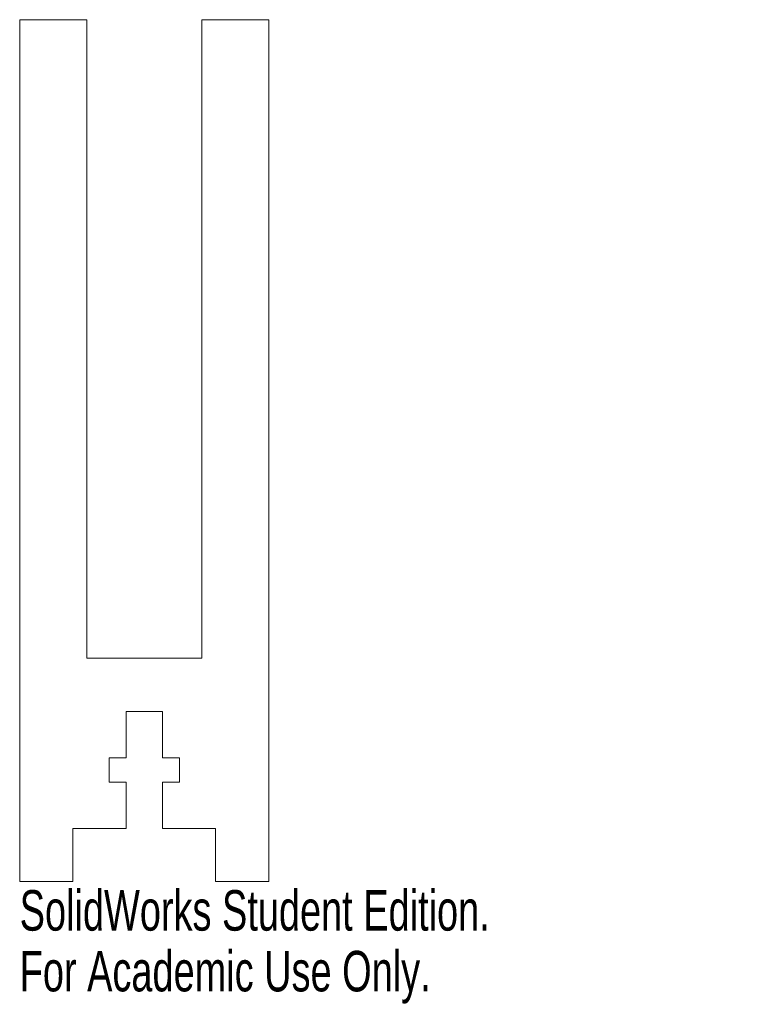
# Model space of a CAD drawing. Header units: inches. Extents: x -0.58 to 2.79, y -1.38 to 3.25.
import ezdxf

# ---------------------------------------------------------------- set-up
doc = ezdxf.new("R2010")
doc.units = ezdxf.units.IN
doc.header["$MEASUREMENT"] = 0
doc.styles.add('SLDTEXTSTYLE0', font='TXT', dxfattribs={"width": 0.7})

msp = doc.modelspace()

# ---------------------------------------------------------------- linework, layer by layer
at = {"color": 7, "linetype": 'Continuous', "lineweight": 15}
for p, q in [((-0.585, 3.25), (-0.27, 3.25)), ((-0.585, -0.8), (-0.585, 3.25)), ((-0.27, 3.25), (-0.27, 0.25)), ((0.27, 3.25), (0.585, 3.25)), ((0.27, 0.25), (0.27, 3.25)), ((0.585, -0.8), (0.585, 3.25)), ((-0.27, 0.25), (0.27, 0.25)), ((-0.085, -0.2179), (-0.085, 0)), ((-0.085, 0), (0.085, 0)), ((0.085, 0), (0.085, -0.2179)), ((-0.1654, -0.3321), (-0.1654, -0.2179)), ((-0.1654, -0.2179), (-0.085, -0.2179)), ((0.085, -0.2179), (0.1654, -0.2179)), ((0.1654, -0.2179), (0.1654, -0.3321)), ((-0.085, -0.3321), (-0.1654, -0.3321)), ((-0.085, -0.55), (-0.085, -0.3321)), ((0.1654, -0.3321), (0.085, -0.3321)), ((0.085, -0.3321), (0.085, -0.55)), ((-0.335, -0.55), (-0.335, -0.8)), ((-0.335, -0.55), (-0.085, -0.55)), ((0.335, -0.55), (0.085, -0.55)), ((0.335, -0.55), (0.335, -0.8)), ((-0.335, -0.8), (-0.585, -0.8)), ((0.335, -0.8), (0.585, -0.8))]:
    msp.add_line(p, q, dxfattribs=at)

# ---------------------------------------------------------------- texts
at = {"color": 7, "linetype": 'Continuous', "char_height": 0.1903, "attachment_point": 1, "style": 'SLDTEXTSTYLE0'}
for s, insert in [('SolidWorks Student Edition.', (-0.585, -0.8401)), ('For Academic Use Only.', (-0.585, -1.1256))]:
    msp.add_mtext(s, dxfattribs=dict(at, insert=insert))

doc.saveas('drawing.dxf')
